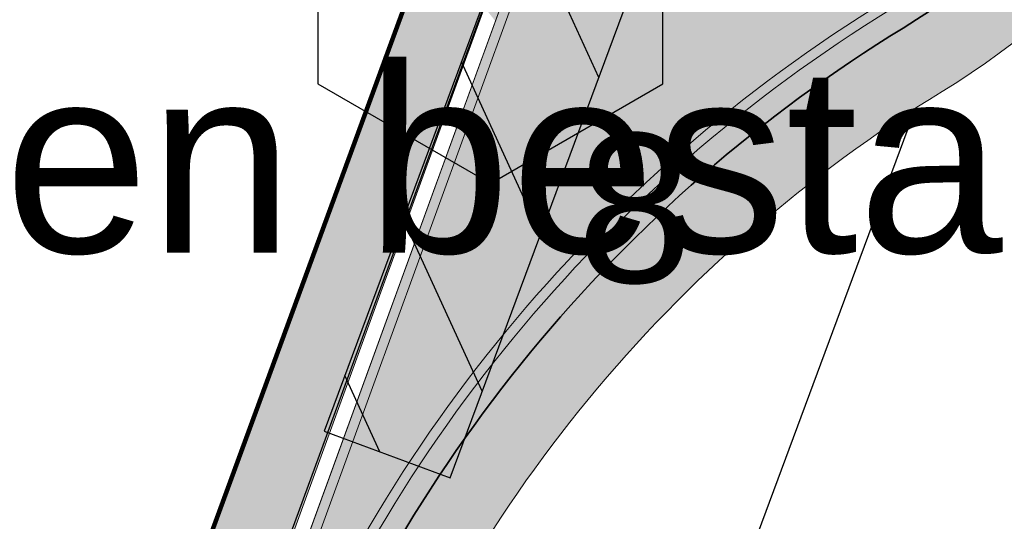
# Model space of a CAD drawing. Header units: metres. Extents: x 154038 to 155227, y 461678 to 462519.
# Tile 120 of 256: x 154568.09 to 154574.7, y 462272.67 to 462276.03. Entities that reach past the tile are written whole.
import ezdxf
from ezdxf import colors
from ezdxf.entities.mleader import LeaderData, LeaderLine
from ezdxf.enums import TextEntityAlignment as Align
from ezdxf.math import Vec2, Vec3

# ---------------------------------------------------------------- set-up
doc = ezdxf.new("R2010")
doc.units = ezdxf.units.M
doc.linetypes.add('AM-AS', pattern=[16, 10, -2, 2, -2])
doc.linetypes.add('VH-OPSLUITBAND_100X200', pattern=[16, 8, -2, 4, -2])
for name, color, linetype, lineweight in [('B-WE-OG-BEBOUWING-GV', 2, 'Continuous', 100), ('N-WE-VH-KANTOPSLUITING_OPSLUITBAND_100X200-G', 150, 'VH-OPSLUITBAND_100X200', 0), ('N-WE-VH-KANTOPSLUITING_OPSLUITBAND_150X250-G', 140, 'VH-OPSLUITBAND_100X200', 0), ('N-WE-VH-KANTOPSLUITING_TROTTOIRBAND_130 150-G', 2, 'Continuous', 0), ('N-WE-VH-KANTVERHARDING_MOLGOOT-G', 6, 'Continuous', 18), ('N-WE-VH-KANTVERHARDING_TROTTOIR-STREKLAAG-G', 220, 'Continuous', 18), ('N-WE-VH-VERHARDING_STRAATBAKSTEEN-TROTTOIR-HV_DF-G', 2, 'Continuous', 18), ('N-WE-VH-VERHARDING_STRAATBAKSTEEN_Rijbaan-KV_DF-G', 160, 'Continuous', 35)]:
    doc.layers.add(name, color=color, linetype=linetype, lineweight=lineweight)
for name, color, linetype in [('N-GV-GR-GROENVOORZIENING_BLINDE_GEVEL_PARTICULIER_beplanting-G', 40, 'Continuous'), ('N-GV-GR-GROENVOORZIENING_plantvakStraat_LAAG-G', 3, 'Continuous'), ('N-PV-WEG_RIJBAAN-AS-G', 40, 'AM-AS'), ('X-XX-AL-HULP-T', 7, 'Continuous')]:
    doc.layers.add(name, color=color, linetype=linetype)
for name, color, linetype, true_color in [('N-GV-GR-GROENVOORZIENING_BLINDE_GEVEL_PARTICULIER_beplanting-V', 7, 'Continuous', 0x008c15), ('N-GV-GR-GROENVOORZIENING_plantvakStraat_LAAG-V', 7, 'Continuous', 0xcedc00), ('N-WE-IE-MEUBILAIR_AFVALINZAMELING_ROLCONTAINER-G', 7, 'Continuous', 0x63666a), ('N-WE-IE-MEUBILAIR_AFVALINZAMELING_ROLCONTAINER_aantal-T', 7, 'Continuous', 0xce0037), ('N-WE-IE-MEUBILAIR_ROLCONTAINERS-G', 7, 'Continuous', 0x53565a), ('N-WE-IE-MEUBILAIR_ROLCONTAINERS-V', 7, 'Continuous', 0x53565a)]:
    doc.layers.add(name, color=color, linetype=linetype, true_color=true_color)
for name, color, linetype, lineweight, true_color in [('N-WE-VH-KANTOPSLUITING_OPSLUITBAND_150X250-V', 7, 'Continuous', 5, 0xbbbcbc), ('N-WE-VH-KANTOPSLUITING_TROTTOIRBAND_130 150-V', 7, 'Continuous', 5, 0xa7a8aa), ('N-WE-VH-KANTVERHARDING_MOLGOOT-V', 7, 'Continuous', 18, 0xb76059), ('N-WE-VH-VERHARDING_STRAATBAKSTEEN-TROTTOIR-HV_DF-V', 7, 'Continuous', 18, 0xd14124), ('N-WE-VH-VERHARDING_STRAATBAKSTEEN_Rijbaan-KV_DF-V', 7, 'Continuous', 18, 0xb33d26)]:
    doc.layers.add(name, color=color, linetype=linetype, lineweight=lineweight, true_color=true_color)
doc.styles.add('maatvoering', font='arial.ttf')
doc.styles.get("Standard").update_dxf_attribs({"font": 'arial.ttf'})

# ---------------------------------------------------------------- blocks, each defined once
blk = doc.blocks.new('*U234')
at = {"layer": 'N-WE-IE-MEUBILAIR_ROLCONTAINERS-V'}
h = blk.add_hatch(dxfattribs=at)
h.set_pattern_fill('ANSI31', color=256, scale=0.25)
h.set_pattern_definition([(45, (4.07, 2.220446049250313e-16), (-0.5612660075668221, 0.5612660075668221), [])])
h.paths.add_polyline_path([(-1.165, 1.355152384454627e-16), (5.235000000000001, 1.110223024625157e-16), (5.235000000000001, 0.9), (-1.165, 0.9)])
at = {"layer": 'N-WE-IE-MEUBILAIR_ROLCONTAINERS-G'}
blk.add_lwpolyline([(-1.165, 1.355152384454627e-16), (5.235000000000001, 1.110223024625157e-16), (5.235000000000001, 0.9), (-1.165, 0.9)], close=True, dxfattribs=at)
blk = doc.blocks.new('Symbool ROL_Afvalinzameling')
at = {"layer": 'N-WE-IE-MEUBILAIR_AFVALINZAMELING_ROLCONTAINER-G'}
blk.add_lwpolyline([(1.157800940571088, 0.6684566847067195), (8.186233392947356e-17, 1.336913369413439), (-1.157800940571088, 0.66845668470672), (-1.157800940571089, -0.6684566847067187), (-1.433004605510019e-15, -1.336913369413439), (1.157800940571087, -0.6684566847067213)], close=True, dxfattribs=at)
at = {"layer": 'N-WE-IE-MEUBILAIR_AFVALINZAMELING_ROLCONTAINER-G', "insert": (0, 0), "char_height": 1.5, "width": 6.680730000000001, "attachment_point": 5}
blk.add_mtext('K', dxfattribs=at)
at = {"layer": 'N-WE-IE-MEUBILAIR_AFVALINZAMELING_ROLCONTAINER_aantal-T'}
blk.add_attdef('AANTAL', text='', height=1, dxfattribs=at).set_placement((0.5789004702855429, -1.00268502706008), align=Align.TOP_LEFT)
blk = doc.blocks.new('_Dot')
at = {"color": 0, "linetype": 'ByBlock', "lineweight": -2}
blk.add_line((-0.5, 0), (-1, 0), dxfattribs=at)
at = {"color": 0, "linetype": 'ByBlock', "const_width": 0.5}
blk.add_lwpolyline([(-0.25, 0, 1), (0.25, 0, 1)], format="xyb", close=True, dxfattribs=at)

msp = doc.modelspace()

# ---------------------------------------------------------------- hatches: boundary and pattern name
at = {"layer": 'N-GV-GR-GROENVOORZIENING_BLINDE_GEVEL_PARTICULIER_beplanting-V'}
h = msp.add_hatch(color=256, dxfattribs=at)
h.dxf.hatch_style = 1
h.paths.add_polyline_path([(154569.0801863, 462271.7749318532), (154572.1140000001, 462280.052), (154572.5834595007, 462279.8799278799), (154569.5496458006, 462271.602859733)])
at = {"layer": 'N-GV-GR-GROENVOORZIENING_plantvakStraat_LAAG-V'}
h = msp.add_hatch(color=256, dxfattribs=at)
h.dxf.hatch_style = 1
h.paths.add_polyline_path([(154569.0493383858, 462270.1753118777), (154572.2288057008, 462278.9123359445), (154574.0375243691, 462278.2519014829), (154576.5357804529, 462285.0602119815), (154575.7851, 462285.3397), (154573.6797, 462279.6139), (154573.4826, 462279.6864), (154573.4269999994, 462279.5700000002), (154572.113, 462280.052), (154568.56, 462270.357)])
at = {"layer": 'N-WE-VH-KANTOPSLUITING_OPSLUITBAND_150X250-V'}
h = msp.add_hatch(color=256, dxfattribs=at)
h.dxf.hatch_style = 1
edge = h.paths.add_edge_path()
edge.add_line((154574.4386699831, 462269.4474480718), (154564.8049949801, 462243.5024292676))
edge.add_arc((154557.1526598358, 462245.8984544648), 8.018676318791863, 249.9657616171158, 342.61412261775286, ccw=False)
edge.add_line((154554.4056087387, 462238.3650037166), (154554.3540860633, 462238.2241299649))
edge.add_arc((154557.1534847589, 462245.8782704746), 8.149999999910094, 249.9106884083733, 339.629476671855)
edge.add_line((154564.7937934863, 462243.0413385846), (154569.7375241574, 462256.3555914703))
edge.add_line((154569.7375241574, 462256.3555914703), (154569.7373221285, 462256.3556639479))
edge.add_line((154569.7373221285, 462256.3556639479), (154570.433472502, 462258.2305971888))
edge.add_line((154570.433472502, 462258.2305971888), (154574.5793285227, 462269.3953286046))
edge.add_arc((154579.1259798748, 462267.7069976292), 4.850000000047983, 69.96311292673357, 159.6282740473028, ccw=False)
edge.add_line((154580.7877113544, 462272.2634379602), (154635.7222875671, 462252.2288258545))
edge.add_line((154635.7222875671, 462252.2288258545), (154635.7736813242, 462252.3697466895))
edge.add_line((154635.7736813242, 462252.3697466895), (154580.8391011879, 462272.4043602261))
edge.add_arc((154579.1259759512, 462267.7069990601), 5.000000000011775, 69.96311292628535, 159.6294766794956)
at = {"layer": 'N-WE-VH-KANTOPSLUITING_TROTTOIRBAND_130 150-V'}
h = msp.add_hatch(color=256, dxfattribs=at)
h.dxf.hatch_style = 1
edge = h.paths.add_edge_path()
edge.add_line((154578.4545309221, 462284.907778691), (154576.1003610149, 462278.5139286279))
edge.add_arc((154571.4082981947, 462280.2415126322), 5.000000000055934, 301.49318088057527, 339.7866536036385, ccw=False)
edge.add_arc((154579.2442544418, 462267.4509774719), 9.999999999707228, 121.4931808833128, 159.6303699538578)
edge.add_line((154569.869588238, 462270.9317293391), (154569.0093680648, 462268.609119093))
edge.add_line((154569.0093680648, 462268.609119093), (154564.3220349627, 462270.3494950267))
edge.add_line((154564.3220349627, 462270.3494950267), (154555.6528561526, 462247.0073585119))
edge.add_line((154555.6528561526, 462247.0073585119), (154559.2622616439, 462245.6672100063))
edge.add_line((154559.2622616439, 462245.6672100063), (154559.2101624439, 462245.5271057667))
edge.add_line((154559.2101624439, 462245.5271057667), (154555.4600104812, 462246.9189812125))
edge.add_line((154555.4600104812, 462246.9189812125), (154564.2336576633, 462270.542340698))
edge.add_line((154564.2336576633, 462270.542340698), (154568.9209700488, 462268.8019724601))
edge.add_line((154568.9209700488, 462268.8019724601), (154569.728969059, 462270.9839428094))
edge.add_arc((154579.2442516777, 462267.4509797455), 10.14999661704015, 121.49317428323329, 159.6303633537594, ccw=False)
edge.add_arc((154571.4082981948, 462280.2415126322), 4.850000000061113, 301.4931808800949, 339.7866536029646)
edge.add_line((154575.9595991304, 462278.5657561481), (154578.3136847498, 462284.9593772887))
edge.add_line((154578.3136847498, 462284.9593772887), (154578.4545309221, 462284.907778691))
at = {"layer": 'N-WE-VH-KANTVERHARDING_MOLGOOT-V'}
h = msp.add_hatch(color=256, dxfattribs=at)
h.dxf.hatch_style = 1
edge = h.paths.add_edge_path()
edge.add_line((154504.0308506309, 462166.2479160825), (154508.5329932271, 462164.5833704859))
edge.add_line((154508.5329932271, 462164.5833704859), (154536.2906664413, 462239.6853322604))
edge.add_arc((154540.9803159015, 462237.9512077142), 5.000000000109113, 69.91068840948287, 159.706765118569, ccw=False)
edge.add_line((154542.6977384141, 462242.6469994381), (154554.4056087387, 462238.3650037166))
edge.add_arc((154557.1538001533, 462245.8775869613), 7.999466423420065, 249.90688527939, 339.6332798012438)
edge.add_line((154564.6531743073, 462243.093552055), (154574.3694280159, 462269.2609684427))
edge.add_arc((154579.244254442, 462267.4509774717), 5.199999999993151, 69.96311292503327, 159.6303699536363, ccw=False)
edge.add_line((154581.0259046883, 462272.3362330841), (154653.5238979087, 462245.8962516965))
edge.add_line((154653.5238979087, 462245.8962516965), (154653.6952104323, 462246.365987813))
edge.add_line((154653.6952104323, 462246.365987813), (154581.197217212, 462272.8059692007))
edge.add_arc((154579.244254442, 462267.4509774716), 5.700000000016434, 69.9631129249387, 159.6303699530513)
edge.add_line((154573.9006947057, 462269.435006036), (154564.1844437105, 462243.2675969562))
edge.add_arc((154557.153790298, 462245.8776083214), 7.499483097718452, 249.9070120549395, 339.63340657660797, ccw=False)
edge.add_line((154554.5773821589, 462238.8345714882), (154542.8694806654, 462243.1165786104))
edge.add_arc((154540.9803159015, 462237.9512077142), 5.500000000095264, 69.91068840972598, 159.7067651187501)
edge.add_line((154535.8217014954, 462239.858744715), (154508.2373593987, 462165.225752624))
edge.add_line((154508.2373593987, 462165.225752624), (154504.6732139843, 462166.5434991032))
edge.add_line((154504.6732139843, 462166.5434991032), (154517.595807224, 462201.4955950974))
edge.add_line((154517.595807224, 462201.4955950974), (154519.2557867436, 462206.0155393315))
edge.add_line((154519.2557867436, 462206.0155393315), (154534.953191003, 462248.4665406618))
edge.add_arc((154536.360085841, 462247.946303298), 1.500000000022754, 69.91068840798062, 159.7067651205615, ccw=False)
edge.add_line((154536.8753125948, 462249.3550408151), (154556.0695134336, 462242.3350206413))
edge.add_arc((154557.2717091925, 462245.6220748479), 3.499999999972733, 249.910688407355, 339.1809798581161)
edge.add_line((154560.5431862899, 462244.378114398), (154570.3383182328, 462270.7576828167))
edge.add_arc((154579.2442656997, 462267.4509682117), 9.500013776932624, 121.49320960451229, 159.6303986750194, ccw=False)
edge.add_arc((154571.4082981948, 462280.2415126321), 5.499999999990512, 301.4931808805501, 339.7866536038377)
edge.add_line((154576.569567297, 462278.3411702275), (154580.911670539, 462290.1341835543))
edge.add_arc((154577.6272265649, 462291.3434923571), 3.499999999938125, 339.7866536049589, 429.6303699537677)
edge.add_line((154578.8454897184, 462294.6246255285), (154544.5665896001, 462307.3521555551))
edge.add_line((154544.5665896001, 462307.3521555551), (154546.1329279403, 462311.570755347))
edge.add_line((154546.1329279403, 462311.570755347), (154586.0034751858, 462296.7670835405))
edge.add_line((154586.0034751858, 462296.7670835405), (154580.9067938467, 462282.8438030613))
edge.add_arc((154586.0632988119, 462280.9304984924), 5.500025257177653, 159.6427901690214, 250.0930405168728)
edge.add_line((154584.1905745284, 462275.7591174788), (154654.9971856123, 462249.9359822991))
edge.add_line((154654.9971856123, 462249.9359822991), (154655.168498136, 462250.4057184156))
edge.add_line((154655.168498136, 462250.4057184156), (154584.3613417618, 462276.2290524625))
edge.add_arc((154586.0632988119, 462280.9304984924), 5.000025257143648, 159.6304989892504, 250.09938210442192, ccw=False)
edge.add_line((154581.3759381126, 462282.6708726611), (154586.6440892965, 462297.0625800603))
edge.add_line((154586.6440892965, 462297.0625800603), (154545.8382322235, 462312.2135262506))
edge.add_line((154545.8382322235, 462312.2135262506), (154543.9238186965, 462307.0574598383))
edge.add_line((154543.9238186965, 462307.0574598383), (154578.6714521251, 462294.1558922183))
edge.add_arc((154577.6272265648, 462291.3434923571), 3.000000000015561, -20.21334639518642, 69.63036995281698, ccw=False)
edge.add_line((154580.442464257, 462290.3069419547), (154576.1003610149, 462278.5139286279))
edge.add_arc((154571.4082981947, 462280.2415126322), 5.000000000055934, 301.49318088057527, 339.7866536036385, ccw=False)
edge.add_arc((154579.2442544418, 462267.4509774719), 9.999999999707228, 121.4931808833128, 159.6303699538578)
edge.add_line((154569.869588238, 462270.9317293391), (154560.0751634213, 462244.5540653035))
edge.add_arc((154557.2717091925, 462245.6220748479), 2.999999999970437, 249.9106884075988, 339.14506041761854, ccw=False)
edge.add_line((154556.2412556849, 462242.8045998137), (154537.0470548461, 462249.8246199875))
edge.add_arc((154536.360085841, 462247.9463032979), 2.000000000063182, 69.9106884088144, 159.7067651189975)
edge.add_line((154534.484226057, 462248.6399531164), (154518.7866293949, 462206.1884314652))
edge.add_line((154518.7866293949, 462206.1884314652), (154517.1266457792, 462201.6684760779))
edge.add_line((154517.1266457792, 462201.6684760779), (154504.0308506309, 462166.2479160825))
at = {"layer": 'N-WE-VH-VERHARDING_STRAATBAKSTEEN-TROTTOIR-HV_DF-V'}
h = msp.add_hatch(color=256, dxfattribs=at)
h.dxf.hatch_style = 1
edge = h.paths.add_edge_path()
edge.add_line((154579.3502365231, 462287.7746187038), (154577.9838782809, 462288.2819385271))
edge.add_arc((154578.1927234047, 462288.8444185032), 0.6000000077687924, 225.0222885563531, 249.6303690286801, ccw=False)
edge.add_line((154577.768624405, 462288.4199894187), (154576.3893446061, 462284.6611413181))
edge.add_line((154576.3893446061, 462284.6611413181), (154574.7800646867, 462280.2754910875))
edge.add_arc((154573.8412719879, 462280.6199736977), 1.00000000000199, 249.804782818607, 339.84978442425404, ccw=False)
edge.add_line((154573.4960521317, 462279.6814518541), (154572.1584287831, 462280.1734746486))
edge.add_line((154572.1584287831, 462280.1734746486), (154571.758357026, 462279.0841152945))
edge.add_line((154571.758357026, 462279.0841152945), (154572.3227396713, 462278.8780369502))
edge.add_line((154572.3227396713, 462278.8780369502), (154569.1772846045, 462270.2344769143))
edge.add_line((154569.1772846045, 462270.2344769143), (154569.4174565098, 462270.1427151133))
edge.add_line((154569.4174565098, 462270.1427151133), (154569.728969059, 462270.9839428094))
edge.add_arc((154579.2442516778, 462267.4509797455), 10.14999661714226, 121.493174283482, 159.6303633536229, ccw=False)
edge.add_arc((154571.4082981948, 462280.2415126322), 4.849999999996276, 301.493180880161, 339.7866536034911)
edge.add_line((154575.9595991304, 462278.5657561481), (154579.3502365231, 462287.7746187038))
at = {"layer": 'N-WE-VH-VERHARDING_STRAATBAKSTEEN_Rijbaan-KV_DF-V'}
h = msp.add_hatch(color=256, dxfattribs=at)
h.dxf.hatch_style = 1
edge = h.paths.add_edge_path()
edge.add_line((154346.3655189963, 462123.4474894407), (154339.6690574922, 462103.1804047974))
edge.add_line((154339.6690574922, 462103.1804047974), (154331.5193567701, 462083.4356807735))
edge.add_line((154331.5193567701, 462083.4356807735), (154321.8864262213, 462064.3270959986))
edge.add_line((154321.8864262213, 462064.3270959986), (154319.064452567, 462059.5558212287))
edge.add_line((154319.064452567, 462059.5558212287), (154316.2103360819, 462061.243890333))
edge.add_arc((154313.6649621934, 462056.9402788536), 4.999999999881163, 59.39777921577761, 149.4251789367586)
edge.add_line((154309.3601339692, 462059.4835943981), (154295.4018813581, 462035.8577883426))
edge.add_arc((154299.7067095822, 462033.3144727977), 4.999999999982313, 149.425178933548, 239.2784399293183)
edge.add_line((154297.1523773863, 462029.0161723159), (154310.3450331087, 462021.1762305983))
edge.add_arc((154317.2452423, 462033.549449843), 14.16719595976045, 240.8527758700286, 248.9522969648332)
edge.add_line((154312.1571632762, 462020.327464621), (154334.4042784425, 462011.1510402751))
edge.add_arc((154336.3108423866, 462015.7732706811), 4.999999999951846, 247.5849764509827, 256.0899883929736)
edge.add_line((154335.1088540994, 462010.9198982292), (154350.5998025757, 462007.0834033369))
edge.add_arc((154349.3978142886, 462002.2300308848), 5.000000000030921, 59.37977109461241, 76.0899883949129, ccw=False)
edge.add_line((154351.944540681, 462006.5328421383), (154352.6260687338, 462006.1294627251))
edge.add_arc((154355.1727951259, 462010.4322739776), 4.999999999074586, 239.3797710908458, 256.0899883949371)
edge.add_line((154353.9708068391, 462005.5789015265), (154356.9781779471, 462004.8340984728))
edge.add_line((154356.9781779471, 462004.8340984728), (154367.5271780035, 462002.1693614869))
edge.add_line((154367.5271780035, 462002.1693614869), (154370.594703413, 462001.3944872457))
edge.add_arc((154371.8192663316, 462006.2422130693), 5.000000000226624, 255.8233322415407, 334.7988763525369)
edge.add_line((154376.3433598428, 462004.1132278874), (154378.3551998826, 462008.3883879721))
edge.add_arc((154373.8311063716, 462010.5173731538), 5.000000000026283, 334.7988763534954, 345.8749618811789)
edge.add_line((154378.6799336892, 462009.2971790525), (154401.6515090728, 462100.5820018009))
edge.add_line((154401.6515090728, 462100.5820018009), (154406.9852191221, 462099.2397882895))
edge.add_line((154406.9852191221, 462099.2397882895), (154397.3315953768, 462060.8780600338))
edge.add_line((154397.3315953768, 462060.8780600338), (154396.6527595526, 462061.0488872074))
edge.add_line((154396.6527595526, 462061.0488872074), (154394.6715745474, 462053.1760217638))
edge.add_line((154394.6715745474, 462053.1760217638), (154395.3511736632, 462053.0050023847))
edge.add_line((154395.3511736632, 462053.0050023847), (154390.2256132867, 462032.6401919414))
edge.add_line((154390.2256132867, 462032.6401919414), (154389.5467596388, 462032.8109482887))
edge.add_line((154389.5467596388, 462032.8109482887), (154388.7372010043, 462029.5939109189))
edge.add_line((154388.7372010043, 462029.5939109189), (154389.4156288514, 462029.4214625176))
edge.add_line((154389.4156288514, 462029.4214625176), (154383.7651946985, 462006.9676746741))
edge.add_line((154383.7651946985, 462006.9676746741), (154376.807218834, 461992.1819759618))
edge.add_arc((154381.331312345, 461990.0529907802), 4.999999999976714, 154.7988763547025, 166.0156035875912)
edge.add_line((154376.4795044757, 461991.2612789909), (154371.1051861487, 461969.68365288))
edge.add_line((154371.1051861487, 461969.68365288), (154363.8723419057, 461953.1420104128))
edge.add_arc((154368.4536651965, 461951.1389210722), 5.000088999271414, 156.3836358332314, 248.3411709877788)
edge.add_line((154366.60823727, 461946.491848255), (154366.6592998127, 461946.4715747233))
edge.add_line((154366.6592998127, 461946.4715747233), (154352.2416857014, 461952.1958481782))
edge.add_arc((154354.0386536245, 461956.8622859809), 5.000473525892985, 248.939130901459, 336.380420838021)
edge.add_line((154358.6202168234, 461954.8587855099), (154365.8806715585, 461971.4635736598))
edge.add_line((154365.8806715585, 461971.4635736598), (154371.1315098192, 461992.5091953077))
edge.add_arc((154366.27970195, 461993.7174835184), 4.999999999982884, 346.0156035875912, 435.8233322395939)
edge.add_line((154367.5042648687, 461998.5652093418), (154356.1296396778, 462001.438503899))
edge.add_line((154356.1296396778, 462001.438503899), (154353.1565705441, 462002.1748154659))
edge.add_arc((154351.9545822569, 461997.321443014), 4.99999999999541, 76.08998839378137, 92.77818827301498)
edge.add_line((154351.7122345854, 462002.315566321), (154350.8803402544, 462002.2858641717))
edge.add_arc((154350.6379925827, 462007.2799874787), 4.999999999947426, 256.0899883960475, 272.778188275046, ccw=False)
edge.add_line((154349.4360042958, 462002.4266150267), (154337.7325265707, 462005.3251033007))
edge.add_arc((154337.2517312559, 462003.38375432), 1.999999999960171, 76.08998839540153, 165.7499673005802)
edge.add_line((154335.3132697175, 462003.8760620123), (154335.1888994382, 462003.3863540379))
edge.add_line((154335.1888994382, 462003.3863540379), (154331.809089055, 462004.2350527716))
edge.add_line((154331.809089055, 462004.2350527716), (154332.0188515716, 462005.1214022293))
edge.add_arc((154330.0726110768, 462005.5819974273), 1.999999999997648, 346.6854067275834, 427.584976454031)
edge.add_line((154330.8352366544, 462007.4308895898), (154310.3759552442, 462015.8698735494))
edge.add_arc((154317.2452423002, 462033.5494498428), 18.96719595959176, 240.6390520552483, 248.76667882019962, ccw=False)
edge.add_line((154307.9454396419, 462017.0186243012), (154294.2962136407, 462025.129890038))
edge.add_arc((154292.7636143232, 462022.5509097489), 2.999999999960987, 59.27843992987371, 165.8531268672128)
edge.add_line((154289.8545971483, 462023.2841348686), (154287.8359008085, 462015.2751044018))
edge.add_line((154287.8359008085, 462015.2751044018), (154283.8632318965, 462016.2799413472))
edge.add_line((154283.8632318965, 462016.2799413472), (154284.9895646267, 462020.85211158))
edge.add_line((154284.9895646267, 462020.85211158), (154281.4008986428, 462022.9723146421))
edge.add_line((154281.4008986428, 462022.9723146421), (154304.5232118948, 462062.1092541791))
edge.add_arc((154313.1334630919, 462057.0210789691), 10.00129754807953, 72.70910643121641, 149.419295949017, ccw=False)
edge.add_arc((154316.7007223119, 462068.4799534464), 2.000000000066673, 252.7032232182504, 333.2466271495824)
edge.add_line((154318.4866272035, 462067.5796514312), (154327.4245828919, 462085.3096333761))
edge.add_line((154327.4245828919, 462085.3096333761), (154335.4473333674, 462104.7467881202))
edge.add_line((154335.4473333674, 462104.7467881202), (154342.0407687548, 462124.7020604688))
edge.add_line((154342.0407687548, 462124.7020604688), (154352.1387758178, 462165.04183881))
edge.add_line((154352.1387758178, 462165.04183881), (154355.7628846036, 462164.1322223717))
edge.add_line((154355.7628846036, 462164.1322223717), (154353.9603339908, 462153.7867322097))
edge.add_line((154353.9603339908, 462153.7867322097), (154346.3655189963, 462123.4474894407))
edge = h.paths.add_edge_path(flags=17)
edge.add_arc((154735.5031688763, 462271.5015979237), 4.999999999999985, 125.9385176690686, 138.150287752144, ccw=False)
edge.add_line((154732.5685849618, 462275.549834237), (154735.8470371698, 462277.9263983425))
edge.add_arc((154736.4339539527, 462277.1167510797), 1.000000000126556, 44.27258667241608, 125.93851766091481, ccw=False)
edge.add_line((154737.1499807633, 462277.8148238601), (154732.334294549, 462282.9696525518))
edge.add_arc((154731.6182677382, 462282.2715797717), 1.000000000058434, -54.06148233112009, 44.272586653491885, ccw=False)
edge.add_line((154732.2051845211, 462281.4619325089), (154729.9240080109, 462279.8082978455))
edge.add_arc((154735.7931758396, 462271.7118252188), 9.999999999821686, 125.9385176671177, 159.8812514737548)
edge.add_line((154726.4033583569, 462275.1514949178), (154712.1371545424, 462236.2067526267))
edge.add_arc((154709.3202092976, 462237.2386535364), 3.000000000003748, 249.8812514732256, 339.8812514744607, ccw=False)
edge.add_line((154708.2883083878, 462234.4217082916), (154663.7725424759, 462250.7286845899))
edge.add_line((154663.7725424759, 462250.7286845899), (154656.1079703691, 462250.0630933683))
edge.add_line((154656.1079703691, 462250.0630933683), (154584.3613417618, 462276.2290524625))
edge.add_arc((154586.0632988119, 462280.9304984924), 5.000025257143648, 159.6304989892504, 250.09938210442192, ccw=False)
edge.add_line((154581.3759381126, 462282.6708726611), (154586.6440892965, 462297.0625800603))
edge.add_line((154586.6440892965, 462297.0625800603), (154545.8382322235, 462312.2135262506))
edge.add_line((154545.8382322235, 462312.2135262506), (154543.9238186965, 462307.0574598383))
edge.add_line((154543.9238186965, 462307.0574598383), (154578.6714521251, 462294.1558922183))
edge.add_arc((154577.6272265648, 462291.3434923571), 3.000000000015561, -20.21334639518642, 69.63036995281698, ccw=False)
edge.add_line((154580.442464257, 462290.3069419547), (154576.1003610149, 462278.5139286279))
edge.add_arc((154571.4082981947, 462280.2415126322), 5.000000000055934, 301.49318088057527, 339.7866536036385, ccw=False)
edge.add_arc((154579.2442544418, 462267.4509774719), 9.999999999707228, 121.4931808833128, 159.6303699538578)
edge.add_line((154569.869588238, 462270.9317293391), (154560.0751634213, 462244.5540653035))
edge.add_arc((154557.2717091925, 462245.6220748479), 2.999999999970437, 249.9106884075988, 339.14506041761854, ccw=False)
edge.add_line((154556.2412556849, 462242.8045998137), (154537.0470548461, 462249.8246199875))
edge.add_arc((154536.360085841, 462247.9463032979), 2.000000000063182, 69.9106884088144, 159.7067651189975)
edge.add_line((154534.484226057, 462248.6399531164), (154518.7866293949, 462206.1884314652))
edge.add_line((154518.7866293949, 462206.1884314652), (154517.1266457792, 462201.6684760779))
edge.add_line((154517.1266457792, 462201.6684760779), (154504.0308506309, 462166.2479160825))
edge.add_line((154504.0308506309, 462166.2479160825), (154508.5329932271, 462164.5833704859))
edge.add_line((154508.5329932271, 462164.5833704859), (154521.6305956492, 462200.0088186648))
edge.add_line((154521.6305956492, 462200.0088186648), (154523.2905399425, 462204.5286669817))
edge.add_line((154523.2905399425, 462204.5286669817), (154536.2906664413, 462239.6853322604))
edge.add_arc((154540.9803159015, 462237.9512077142), 5.000000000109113, 69.91068840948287, 159.706765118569, ccw=False)
edge.add_line((154542.6977384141, 462242.6469994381), (154554.4056087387, 462238.3650037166))
edge.add_arc((154557.1538001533, 462245.8775869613), 7.999466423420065, 249.90688527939, 339.6332798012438)
edge.add_line((154564.6531743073, 462243.093552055), (154574.4386699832, 462269.447448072))
edge.add_arc((154579.1259759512, 462267.7069990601), 5.000000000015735, 69.96311292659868, 159.6294766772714, ccw=False)
edge.add_line((154580.8391011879, 462272.4043602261), (154655.4630948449, 462245.1890275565))
edge.add_line((154655.4630948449, 462245.1890275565), (154663.1240823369, 462245.8543074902))
edge.add_line((154663.1240823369, 462245.8543074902), (154713.9613245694, 462227.2316535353))
edge.add_line((154713.9613245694, 462227.2316535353), (154727.5885351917, 462264.4320337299))
edge.add_arc((154730.4054804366, 462263.4001328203), 2.999999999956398, 69.882642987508, 159.8812514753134, ccw=False)
edge.add_line((154731.4373129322, 462266.2171031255), (154749.540967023, 462259.5858871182))
edge.add_line((154749.540967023, 462259.5858871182), (154751.0397480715, 462263.6249638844))
edge.add_line((154751.0397480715, 462263.6249638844), (154734.4045412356, 462269.7183000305))
edge.add_arc((154736.1283149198, 462274.4117704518), 5.000006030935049, 197.6182283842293, 249.83320066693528, ccw=False)
edge.add_arc((154733.2690260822, 462273.5037486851), 2.000000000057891, 138.1345799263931, 197.6182116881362, ccw=False)
edge.add_line((154731.7795971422, 462274.8385151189), (154731.7786818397, 462274.8374930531))
edge = h.paths.add_edge_path(flags=0)
edge.add_arc((154536.360085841, 462247.9463032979), 2.000000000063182, 69.9106884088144, 159.7067651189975, ccw=False)
edge.add_arc((154536.360085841, 462247.9463032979), 2.000000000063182, 69.9106884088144, 159.7067651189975)
edge = h.paths.add_edge_path(flags=0)
edge.add_arc((154735.7931758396, 462271.7118252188), 9.999999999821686, 125.93851766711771, 159.8812514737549, ccw=False)
edge.add_arc((154735.7931758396, 462271.7118252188), 9.999999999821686, 125.9385176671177, 159.8812514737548)
edge = h.paths.add_edge_path(flags=17)
edge.add_arc((154735.5031688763, 462271.5015979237), 4.999999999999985, 125.9385176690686, 138.150287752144)
edge.add_line((154731.7795971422, 462274.8385151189), (154731.7786818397, 462274.8374930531))
edge.add_arc((154733.2690260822, 462273.5037486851), 2.000000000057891, 138.134579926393, 197.6182116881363)
edge.add_arc((154736.1283149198, 462274.4117704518), 5.000006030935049, 197.6182283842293, 249.8332006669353)
edge.add_line((154751.0397480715, 462263.6249638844), (154734.4045412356, 462269.7183000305))
edge.add_line((154749.540967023, 462259.5858871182), (154751.0397480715, 462263.6249638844))
edge.add_line((154731.4373129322, 462266.2171031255), (154749.540967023, 462259.5858871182))
edge.add_arc((154730.4054804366, 462263.4001328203), 2.999999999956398, 69.88264298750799, 159.8812514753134)
edge.add_line((154713.9613245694, 462227.2316535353), (154727.5885351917, 462264.4320337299))
edge.add_line((154663.1240823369, 462245.8543074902), (154713.9613245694, 462227.2316535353))
edge.add_line((154655.4630948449, 462245.1890275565), (154663.1240823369, 462245.8543074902))
edge.add_line((154580.8391011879, 462272.4043602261), (154655.4630948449, 462245.1890275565))
edge.add_arc((154579.1259759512, 462267.7069990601), 5.000000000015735, 69.96311292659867, 159.6294766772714)
edge.add_line((154564.6531743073, 462243.093552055), (154574.4386699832, 462269.447448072))
edge.add_arc((154557.1538001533, 462245.8775869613), 7.999466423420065, 249.90688527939, 339.6332798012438)
edge.add_line((154542.6977384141, 462242.6469994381), (154554.4056087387, 462238.3650037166))
edge.add_arc((154540.9803159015, 462237.9512077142), 5.000000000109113, 69.9106884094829, 159.706765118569)
edge.add_line((154523.2905399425, 462204.5286669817), (154536.2906664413, 462239.6853322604))
edge.add_line((154521.6305956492, 462200.0088186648), (154523.2905399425, 462204.5286669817))
edge.add_line((154508.5329932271, 462164.5833704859), (154521.6305956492, 462200.0088186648))
edge.add_line((154504.0308506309, 462166.2479160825), (154508.5329932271, 462164.5833704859))
edge.add_line((154517.1266457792, 462201.6684760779), (154504.0308506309, 462166.2479160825))
edge.add_line((154518.7866293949, 462206.1884314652), (154517.1266457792, 462201.6684760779))
edge.add_line((154534.484226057, 462248.6399531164), (154518.7866293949, 462206.1884314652))
edge.add_arc((154536.360085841, 462247.9463032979), 2.000000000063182, 69.9106884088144, 159.7067651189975)
edge.add_line((154556.2412556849, 462242.8045998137), (154537.0470548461, 462249.8246199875))
edge.add_arc((154557.2717091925, 462245.6220748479), 2.999999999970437, 249.9106884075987, 339.1450604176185)
edge.add_line((154569.869588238, 462270.9317293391), (154560.0751634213, 462244.5540653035))
edge.add_arc((154579.2442544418, 462267.4509774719), 9.999999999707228, 121.4931808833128, 159.6303699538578)
edge.add_arc((154571.4082981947, 462280.2415126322), 5.000000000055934, 301.4931808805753, 339.7866536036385)
edge.add_line((154580.442464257, 462290.3069419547), (154576.1003610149, 462278.5139286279))
edge.add_arc((154577.6272265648, 462291.3434923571), 3.000000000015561, 339.7866536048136, 429.6303699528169)
edge.add_line((154543.9238186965, 462307.0574598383), (154578.6714521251, 462294.1558922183))
edge.add_line((154545.8382322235, 462312.2135262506), (154543.9238186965, 462307.0574598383))
edge.add_line((154586.6440892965, 462297.0625800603), (154545.8382322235, 462312.2135262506))
edge.add_line((154581.3759381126, 462282.6708726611), (154586.6440892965, 462297.0625800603))
edge.add_arc((154586.0632988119, 462280.9304984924), 5.000025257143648, 159.6304989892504, 250.0993821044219)
edge.add_line((154656.1079703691, 462250.0630933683), (154584.3613417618, 462276.2290524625))
edge.add_line((154663.7725424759, 462250.7286845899), (154656.1079703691, 462250.0630933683))
edge.add_line((154708.2883083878, 462234.4217082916), (154663.7725424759, 462250.7286845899))
edge.add_arc((154709.3202092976, 462237.2386535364), 3.000000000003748, 249.8812514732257, 339.8812514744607)
edge.add_line((154726.4033583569, 462275.1514949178), (154712.1371545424, 462236.2067526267))
edge.add_arc((154735.7931758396, 462271.7118252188), 9.999999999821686, 125.9385176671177, 159.8812514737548)
edge.add_line((154732.2051845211, 462281.4619325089), (154729.9240080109, 462279.8082978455))
edge.add_arc((154731.6182677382, 462282.2715797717), 1.000000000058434, 305.9385176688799, 404.2725866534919)
edge.add_line((154732.334294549, 462282.9696525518), (154737.1499807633, 462277.8148238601))
edge.add_arc((154736.4339539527, 462277.1167510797), 1.000000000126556, 44.27258667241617, 125.9385176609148)
edge.add_line((154735.8470371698, 462277.9263983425), (154732.5685849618, 462275.549834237))
edge = h.paths.add_edge_path(flags=0)
edge.add_arc((154736.1283149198, 462274.4117704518), 5.000006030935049, 197.6182283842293, 249.8332006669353)
edge.add_arc((154736.1283149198, 462274.4117704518), 5.000006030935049, 197.6182283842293, 249.8332006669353)
edge = h.paths.add_edge_path(flags=0)
edge.add_arc((154733.2690260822, 462273.5037486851), 2.000000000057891, 138.134579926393, 197.6182116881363)
edge.add_arc((154733.2690260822, 462273.5037486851), 2.000000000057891, 138.134579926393, 197.6182116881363)
edge = h.paths.add_edge_path(flags=0)
edge.add_line((154731.7795971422, 462274.8385151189), (154731.7786818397, 462274.8374930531))
edge.add_line((154731.7795971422, 462274.8385151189), (154731.7786818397, 462274.8374930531))
edge = h.paths.add_edge_path(flags=0)
edge.add_arc((154735.5031688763, 462271.5015979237), 4.999999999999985, 125.9385176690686, 138.150287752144)
edge.add_arc((154735.5031688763, 462271.5015979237), 4.999999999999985, 125.9385176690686, 138.150287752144)
edge = h.paths.add_edge_path(flags=0)
edge.add_line((154732.2051845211, 462281.4619325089), (154729.9240080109, 462279.8082978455))
edge.add_line((154732.2051845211, 462281.4619325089), (154729.9240080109, 462279.8082978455))
edge = h.paths.add_edge_path(flags=0)
edge.add_arc((154731.6182677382, 462282.2715797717), 1.000000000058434, 305.9385176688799, 404.2725866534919)
edge.add_arc((154731.6182677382, 462282.2715797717), 1.000000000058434, 305.9385176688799, 404.2725866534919)
edge = h.paths.add_edge_path(flags=0)
edge.add_line((154737.1499807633, 462277.8148238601), (154732.334294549, 462282.9696525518))
edge.add_line((154737.1499807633, 462277.8148238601), (154732.334294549, 462282.9696525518))
edge = h.paths.add_edge_path(flags=0)
edge.add_arc((154736.4339539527, 462277.1167510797), 1.000000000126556, 44.27258667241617, 125.9385176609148)
edge.add_arc((154736.4339539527, 462277.1167510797), 1.000000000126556, 44.27258667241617, 125.9385176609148)
edge = h.paths.add_edge_path(flags=0)
edge.add_line((154732.5685849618, 462275.549834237), (154735.8470371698, 462277.9263983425))
edge.add_line((154732.5685849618, 462275.549834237), (154735.8470371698, 462277.9263983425))
edge = h.paths.add_edge_path(flags=0)
edge.add_line((154556.2412556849, 462242.8045998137), (154537.0470548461, 462249.8246199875))
edge.add_line((154556.2412556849, 462242.8045998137), (154537.0470548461, 462249.8246199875))
edge = h.paths.add_edge_path(flags=0)
edge.add_arc((154557.2717091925, 462245.6220748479), 2.999999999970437, 249.9106884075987, 339.1450604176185)
edge.add_arc((154557.2717091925, 462245.6220748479), 2.999999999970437, 249.9106884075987, 339.1450604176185)
edge = h.paths.add_edge_path(flags=0)
edge.add_line((154569.869588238, 462270.9317293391), (154560.0751634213, 462244.5540653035))
edge.add_line((154569.869588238, 462270.9317293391), (154560.0751634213, 462244.5540653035))
edge = h.paths.add_edge_path(flags=0)
edge.add_arc((154579.2442544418, 462267.4509774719), 9.999999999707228, 121.4931808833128, 159.6303699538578)
edge.add_arc((154579.2442544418, 462267.4509774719), 9.999999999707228, 121.4931808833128, 159.6303699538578)
edge = h.paths.add_edge_path(flags=0)
edge.add_arc((154571.4082981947, 462280.2415126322), 5.000000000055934, 301.4931808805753, 339.7866536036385)
edge.add_arc((154571.4082981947, 462280.2415126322), 5.000000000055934, 301.4931808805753, 339.7866536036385)
edge = h.paths.add_edge_path(flags=0)
edge.add_line((154580.442464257, 462290.3069419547), (154576.1003610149, 462278.5139286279))
edge.add_line((154580.442464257, 462290.3069419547), (154576.1003610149, 462278.5139286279))
edge = h.paths.add_edge_path(flags=0)
edge.add_arc((154577.6272265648, 462291.3434923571), 3.000000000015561, 339.7866536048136, 429.6303699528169)
edge.add_arc((154577.6272265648, 462291.3434923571), 3.000000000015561, 339.7866536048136, 429.6303699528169)
edge = h.paths.add_edge_path(flags=0)
edge.add_line((154543.9238186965, 462307.0574598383), (154578.6714521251, 462294.1558922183))
edge.add_line((154543.9238186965, 462307.0574598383), (154578.6714521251, 462294.1558922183))
edge = h.paths.add_edge_path(flags=0)
edge.add_line((154545.8382322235, 462312.2135262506), (154543.9238186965, 462307.0574598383))
edge.add_line((154545.8382322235, 462312.2135262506), (154543.9238186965, 462307.0574598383))
edge = h.paths.add_edge_path(flags=0)
edge.add_line((154586.6440892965, 462297.0625800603), (154545.8382322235, 462312.2135262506))
edge.add_line((154586.6440892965, 462297.0625800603), (154545.8382322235, 462312.2135262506))
edge = h.paths.add_edge_path(flags=0)
edge.add_line((154581.3759381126, 462282.6708726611), (154586.6440892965, 462297.0625800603))
edge.add_line((154581.3759381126, 462282.6708726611), (154586.6440892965, 462297.0625800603))
edge = h.paths.add_edge_path(flags=0)
edge.add_arc((154586.0632988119, 462280.9304984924), 5.000025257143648, 159.6304989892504, 250.0993821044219)
edge.add_arc((154586.0632988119, 462280.9304984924), 5.000025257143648, 159.6304989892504, 250.0993821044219)
edge = h.paths.add_edge_path(flags=0)
edge.add_line((154656.1079703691, 462250.0630933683), (154584.3613417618, 462276.2290524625))
edge.add_line((154656.1079703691, 462250.0630933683), (154584.3613417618, 462276.2290524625))
edge = h.paths.add_edge_path(flags=0)
edge.add_line((154663.7725424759, 462250.7286845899), (154656.1079703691, 462250.0630933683))
edge.add_line((154663.7725424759, 462250.7286845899), (154656.1079703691, 462250.0630933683))
edge = h.paths.add_edge_path(flags=0)
edge.add_line((154708.2883083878, 462234.4217082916), (154663.7725424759, 462250.7286845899))
edge.add_line((154708.2883083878, 462234.4217082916), (154663.7725424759, 462250.7286845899))
edge = h.paths.add_edge_path(flags=0)
edge.add_arc((154709.3202092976, 462237.2386535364), 3.000000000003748, 249.8812514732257, 339.8812514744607)
edge.add_arc((154709.3202092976, 462237.2386535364), 3.000000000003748, 249.8812514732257, 339.8812514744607)
edge = h.paths.add_edge_path(flags=0)
edge.add_line((154726.4033583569, 462275.1514949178), (154712.1371545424, 462236.2067526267))
edge.add_line((154726.4033583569, 462275.1514949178), (154712.1371545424, 462236.2067526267))
edge = h.paths.add_edge_path(flags=0)
edge.add_line((154751.0397480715, 462263.6249638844), (154734.4045412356, 462269.7183000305))
edge.add_line((154751.0397480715, 462263.6249638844), (154734.4045412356, 462269.7183000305))
edge = h.paths.add_edge_path(flags=0)
edge.add_line((154749.540967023, 462259.5858871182), (154751.0397480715, 462263.6249638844))
edge.add_line((154749.540967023, 462259.5858871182), (154751.0397480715, 462263.6249638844))
edge = h.paths.add_edge_path(flags=0)
edge.add_line((154731.4373129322, 462266.2171031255), (154749.540967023, 462259.5858871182))
edge.add_line((154731.4373129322, 462266.2171031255), (154749.540967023, 462259.5858871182))
edge = h.paths.add_edge_path(flags=0)
edge.add_arc((154730.4054804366, 462263.4001328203), 2.999999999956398, 69.88264298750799, 159.8812514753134)
edge.add_arc((154730.4054804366, 462263.4001328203), 2.999999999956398, 69.88264298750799, 159.8812514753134)
edge = h.paths.add_edge_path(flags=0)
edge.add_line((154713.9613245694, 462227.2316535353), (154727.5885351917, 462264.4320337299))
edge.add_line((154713.9613245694, 462227.2316535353), (154727.5885351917, 462264.4320337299))
edge = h.paths.add_edge_path(flags=0)
edge.add_line((154663.1240823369, 462245.8543074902), (154713.9613245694, 462227.2316535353))
edge.add_line((154663.1240823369, 462245.8543074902), (154713.9613245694, 462227.2316535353))
edge = h.paths.add_edge_path(flags=0)
edge.add_line((154655.4630948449, 462245.1890275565), (154663.1240823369, 462245.8543074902))
edge.add_line((154655.4630948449, 462245.1890275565), (154663.1240823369, 462245.8543074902))
edge = h.paths.add_edge_path(flags=0)
edge.add_line((154580.8391011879, 462272.4043602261), (154655.4630948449, 462245.1890275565))
edge.add_line((154580.8391011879, 462272.4043602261), (154655.4630948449, 462245.1890275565))
edge = h.paths.add_edge_path(flags=0)
edge.add_arc((154579.1259759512, 462267.7069990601), 5.000000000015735, 69.96311292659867, 159.6294766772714)
edge.add_arc((154579.1259759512, 462267.7069990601), 5.000000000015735, 69.96311292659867, 159.6294766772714)
edge = h.paths.add_edge_path(flags=0)
edge.add_line((154564.6531743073, 462243.093552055), (154574.4386699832, 462269.447448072))
edge.add_line((154564.6531743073, 462243.093552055), (154574.4386699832, 462269.447448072))
edge = h.paths.add_edge_path(flags=0)
edge.add_arc((154557.1538001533, 462245.8775869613), 7.999466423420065, 249.90688527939, 339.6332798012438)
edge.add_arc((154557.1538001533, 462245.8775869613), 7.999466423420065, 249.90688527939, 339.6332798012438)
edge = h.paths.add_edge_path(flags=0)
edge.add_line((154542.6977384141, 462242.6469994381), (154554.4056087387, 462238.3650037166))
edge.add_line((154542.6977384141, 462242.6469994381), (154554.4056087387, 462238.3650037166))
edge = h.paths.add_edge_path(flags=0)
edge.add_arc((154540.9803159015, 462237.9512077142), 5.000000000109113, 69.9106884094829, 159.706765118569)
edge.add_arc((154540.9803159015, 462237.9512077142), 5.000000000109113, 69.9106884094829, 159.706765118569)
edge = h.paths.add_edge_path(flags=0)
edge.add_line((154523.2905399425, 462204.5286669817), (154536.2906664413, 462239.6853322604))
edge.add_line((154523.2905399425, 462204.5286669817), (154536.2906664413, 462239.6853322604))
edge = h.paths.add_edge_path(flags=0)
edge.add_line((154521.6305956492, 462200.0088186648), (154523.2905399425, 462204.5286669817))
edge.add_line((154521.6305956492, 462200.0088186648), (154523.2905399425, 462204.5286669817))
edge = h.paths.add_edge_path(flags=0)
edge.add_line((154508.5329932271, 462164.5833704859), (154521.6305956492, 462200.0088186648))
edge.add_line((154508.5329932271, 462164.5833704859), (154521.6305956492, 462200.0088186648))
edge = h.paths.add_edge_path(flags=0)
edge.add_line((154504.0308506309, 462166.2479160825), (154508.5329932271, 462164.5833704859))
edge.add_line((154504.0308506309, 462166.2479160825), (154508.5329932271, 462164.5833704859))
edge = h.paths.add_edge_path(flags=0)
edge.add_line((154517.1266457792, 462201.6684760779), (154504.0308506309, 462166.2479160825))
edge.add_line((154517.1266457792, 462201.6684760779), (154504.0308506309, 462166.2479160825))
edge = h.paths.add_edge_path(flags=0)
edge.add_line((154518.7866293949, 462206.1884314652), (154517.1266457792, 462201.6684760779))
edge.add_line((154518.7866293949, 462206.1884314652), (154517.1266457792, 462201.6684760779))
edge = h.paths.add_edge_path(flags=0)
edge.add_line((154534.484226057, 462248.6399531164), (154518.7866293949, 462206.1884314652))
edge.add_line((154534.484226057, 462248.6399531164), (154518.7866293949, 462206.1884314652))
edge = h.paths.add_edge_path(flags=17)
edge.add_line((154302.5191957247, 462047.9045891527), (154309.3601339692, 462059.4835943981))
edge.add_arc((154313.6649621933, 462056.9402788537), 4.999999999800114, 59.39777921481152, 149.4251789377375, ccw=False)
edge.add_line((154316.2103360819, 462061.243890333), (154319.064452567, 462059.5558212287))

# ---------------------------------------------------------------- linework, layer by layer
at = {"layer": 'B-WE-OG-BEBOUWING-GV'}
msp.add_lwpolyline([(154572.855, 462282.078), (154572.114, 462280.052), (154569.0801862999, 462271.7749318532), (154551.57, 462278.18), (154552.78, 462281.48), (154536.695, 462287.353), (154535.756, 462287.696), (154540.053, 462299.42), (154541.048, 462299.056), (154541.69, 462298.82), (154544.595, 462297.756), (154547.673, 462296.628), (154556.056, 462293.556), (154557.575, 462293), (154556.47, 462289.65), (154557.488, 462289.28), (154566.105, 462286.151), (154568.91, 462285.133), (154573.3806932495, 462283.5105709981)], close=True, dxfattribs=at)
msp.add_lwpolyline([(154572.855, 462282.078), (154572.114, 462280.052), (154569.0801862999, 462271.7749318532), (154551.57, 462278.18), (154552.78, 462281.48), (154536.695, 462287.353), (154535.756, 462287.696), (154540.053, 462299.42), (154541.048, 462299.056), (154541.69, 462298.82), (154544.595, 462297.756), (154547.673, 462296.628), (154556.056, 462293.556), (154557.575, 462293), (154556.47, 462289.65), (154557.488, 462289.28), (154566.105, 462286.151), (154568.91, 462285.133), (154573.3806932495, 462283.5105709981)], close=True, dxfattribs=at)
at = {"layer": 'N-GV-GR-GROENVOORZIENING_BLINDE_GEVEL_PARTICULIER_beplanting-G'}
msp.add_lwpolyline([(154569.0801863, 462271.7749318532), (154572.1140000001, 462280.052), (154572.5834595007, 462279.8799278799), (154569.5496458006, 462271.602859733)], close=True, dxfattribs=at)
at = {"layer": 'N-PV-WEG_RIJBAAN-AS-G'}
msp.add_lwpolyline([(154574.1035555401, 462275.4399206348), (154559.8405349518, 462237.0263761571)], dxfattribs=at)
at = {"layer": 'N-WE-VH-KANTOPSLUITING_OPSLUITBAND_100X200-G'}
msp.add_lwpolyline([(154571.7247204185, 462278.9899395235), (154572.194608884, 462278.8183647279), (154569.04933845, 462270.1753120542), (154569.3827495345, 462270.0515185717), (154569.4167167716, 462270.142997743), (154569.1772846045, 462270.2344769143), (154572.3227396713, 462278.8780369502), (154571.7591347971, 462279.0838312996)], close=True, dxfattribs=at)
at = {"layer": 'N-WE-VH-KANTOPSLUITING_OPSLUITBAND_150X250-G'}
msp.add_lwpolyline([(154574.4386699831, 462269.4474480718), (154564.8049949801, 462243.5024292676, -0.4278175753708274), (154554.4056087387, 462238.3650037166), (154554.3540860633, 462238.2241299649, 0.4127767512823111), (154564.7937934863, 462243.0413385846), (154569.7375241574, 462256.3555914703), (154569.7373221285, 462256.3556639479), (154570.433472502, 462258.2305971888), (154574.5793285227, 462269.3953286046, -0.4125029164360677), (154580.7877113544, 462272.2634379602), (154635.7222875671, 462252.2288258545), (154635.7736813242, 462252.3697466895), (154580.8391011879, 462272.4043602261, 0.4125090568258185)], format="xyb", close=True, dxfattribs=at)
at = {"layer": 'N-WE-VH-KANTOPSLUITING_TROTTOIRBAND_130 150-G'}
msp.add_lwpolyline([(154578.4545309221, 462284.907778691), (154576.1003610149, 462278.5139286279, -0.1686592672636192), (154574.0202836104, 462275.9780009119, 0.16795803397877), (154569.869588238, 462270.9317293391), (154569.0093680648, 462268.609119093), (154564.3220349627, 462270.3494950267), (154555.6528561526, 462247.0073585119), (154559.2622616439, 462245.6672100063), (154559.2101624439, 462245.5271057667), (154555.4600104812, 462246.9189812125), (154564.2336576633, 462270.542340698), (154568.9209700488, 462268.8019724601), (154569.728969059, 462270.9839428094, -0.1679580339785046), (154573.9419240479, 462276.1059062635, 0.1686592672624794), (154575.9595991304, 462278.5657561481), (154578.3136847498, 462284.9593772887)], format="xyb", close=True, dxfattribs=at)
at = {"layer": 'N-WE-VH-KANTVERHARDING_MOLGOOT-G'}
for points in [[(154536.8753125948, 462249.3550408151), (154556.0695134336, 462242.3350206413, 0.4104882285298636), (154560.5431862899, 462244.378114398), (154570.3383182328, 462270.7576828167, -0.1679580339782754), (154574.2814821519, 462275.5516497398, 0.1686592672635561), (154576.569567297, 462278.3411702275), (154580.911670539, 462290.1341835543, 0.4134148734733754), (154578.8454897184, 462294.6246255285), (154544.5665896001, 462307.3521555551)], [(154543.9238186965, 462307.0574598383), (154578.6714521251, 462294.1558922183, -0.4134148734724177), (154580.442464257, 462290.3069419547), (154576.1003610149, 462278.5139286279, -0.1686592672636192), (154574.0202836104, 462275.9780009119, 0.16795803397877), (154569.869588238, 462270.9317293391), (154560.0751634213, 462244.5540653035, -0.4103051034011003), (154556.2412556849, 462242.8045998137), (154537.0470548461, 462249.8246199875, 0.4131715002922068)], [(154554.4056087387, 462238.3650037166, 0.4128155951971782), (154564.6531743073, 462243.093552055), (154574.3694280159, 462269.2609684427, -0.4125136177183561), (154581.0259046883, 462272.3362330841), (154653.5238979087, 462245.8962516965), (154653.6952104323, 462246.365987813), (154581.197217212, 462272.8059692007, 0.4125136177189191), (154573.9006947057, 462269.435006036), (154564.1844437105, 462243.2675969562, -0.4128155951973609), (154554.5773821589, 462238.8345714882)]]:
    msp.add_lwpolyline(points, format="xyb", dxfattribs=at)
at = {"layer": 'N-WE-VH-KANTVERHARDING_TROTTOIR-STREKLAAG-G'}
msp.add_lwpolyline([(154576.8985674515, 462285.8552645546), (154576.4519620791, 462284.638164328), (154574.8426821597, 462280.2525140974, -0.3962496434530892), (154573.5362796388, 462279.5978051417), (154573.4666679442, 462279.4082587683), (154572.3158416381, 462279.828470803), (154572.0318734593, 462279.0552510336), (154572.4082029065, 462278.9178383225), (154569.2624118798, 462270.2733550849), (154569.3783096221, 462270.2290743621), (154569.6664199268, 462271.0071051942, -0.1679580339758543), (154573.907080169, 462276.1627815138, 0.1686592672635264), (154575.8970070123, 462278.5888021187), (154579.2646612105, 462287.7352430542)], format="xyb", dxfattribs=at)
at = {"layer": 'N-WE-VH-VERHARDING_STRAATBAKSTEEN-TROTTOIR-HV_DF-G'}
msp.add_lwpolyline([(154579.3502365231, 462287.7746187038), (154577.9838782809, 462288.2819385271, -0.1077875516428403), (154577.768624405, 462288.4199894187), (154576.3893446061, 462284.6611413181), (154574.7800646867, 462280.2754910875, -0.4144436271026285), (154573.4960521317, 462279.6814518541), (154572.1584287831, 462280.1734746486), (154571.758357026, 462279.0841152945), (154572.3227396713, 462278.8780369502), (154569.1772846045, 462270.2344769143), (154569.4174565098, 462270.1427151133), (154569.728969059, 462270.9839428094, -0.1679580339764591), (154573.9419240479, 462276.1059062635, 0.1686592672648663), (154575.9595991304, 462278.5657561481)], format="xyb", close=True, dxfattribs=at)
at = {"layer": 'N-WE-VH-VERHARDING_STRAATBAKSTEEN_Rijbaan-KV_DF-G'}
for points in [[(154543.9238186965, 462307.0574598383), (154578.6714521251, 462294.1558922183, -0.4134148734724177), (154580.442464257, 462290.3069419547), (154576.1003610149, 462278.5139286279, -0.1686592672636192), (154574.0202836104, 462275.9780009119, 0.16795803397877), (154569.869588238, 462270.9317293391), (154560.0751634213, 462244.5540653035, -0.4103051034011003), (154556.2412556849, 462242.8045998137), (154537.0470548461, 462249.8246199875, 0.4131715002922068)], [(154554.4056087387, 462238.3650037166, 0.4128155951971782), (154564.6531743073, 462243.093552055), (154574.4386699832, 462269.447448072, -0.4125090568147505), (154580.8391011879, 462272.4043602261), (154655.4630948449, 462245.1890275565), (154663.1240823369, 462245.8543074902), (154713.9613245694, 462227.2316535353)]]:
    msp.add_lwpolyline(points, format="xyb", dxfattribs=at)

# ---------------------------------------------------------------- block references
at = {"layer": 'N-GV-GR-GROENVOORZIENING_plantvakStraat_LAAG-G'}
msp.add_blockref('Symbool ROL_Afvalinzameling', (154571.2509875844, 462276.272619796), dxfattribs=at).add_auto_attribs({'AANTAL': '8'})
at = {"layer": 'N-WE-IE-MEUBILAIR_ROLCONTAINERS-G', "rotation": 69.6303699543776}
msp.add_blockref('*U234', (154571.3863745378, 462274.0516075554), dxfattribs=at)

# ---------------------------------------------------------------- leaders
at = {"layer": 'X-XX-AL-HULP-T'}
ml = msp.add_multileader_mtext('Standard', dxfattribs=at)
ml.set_content('handhaven bestaande heesters', color=256, style='maatvoering')
ml.set_leader_properties()
ml.set_arrow_properties(name='DOT')
ml.build(insert=Vec2(0, 0))
ml.multileader.update_dxf_attribs({"text_right_attachment_type": 6, "dogleg_length": 0.36, "arrow_head_size": 1, "scale": 5})
ctx = ml.context
ctx.base_point, ctx.scale, ctx.char_height, ctx.arrow_head_size, ctx.landing_gap_size, ctx.plane_origin = Vec3(154560.8398066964, 462275.0847177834), 5, 1.25, 1, 0.45, Vec3(154640.7796839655, 462256.1915040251)
ctx.right_attachment = 6
notes = []
notes.append((ctx, [(1, (1, 1, 0), (154559.0398066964, 462275.0847177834), (1, 0), 1.8, [(0, [(154552.3061999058, 462269.4847968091)], 0, [])])]))
ctx.mtext.insert, ctx.mtext.width, ctx.mtext.flow_direction = Vec3(154561.2898066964, 462275.719949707), 21.66950886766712, 5
for ctx, leaders in notes:
    for number, flags, end, landing, length, lines in leaders:
        leader = LeaderData()
        leader.index, (leader.has_last_leader_line, leader.has_dogleg_vector, leader.attachment_direction) = number, flags
        leader.last_leader_point, leader.dogleg_vector, leader.dogleg_length = Vec3(end), Vec3(landing), length
        for number, points, colour, breaks in lines:
            line = LeaderLine()
            line.index, line.vertices, line.color, line.breaks = number, Vec3.list(points), colors.encode_raw_color(colour), breaks
            leader.lines.append(line)
        ctx.leaders.append(leader)

doc.saveas('drawing.dxf')
